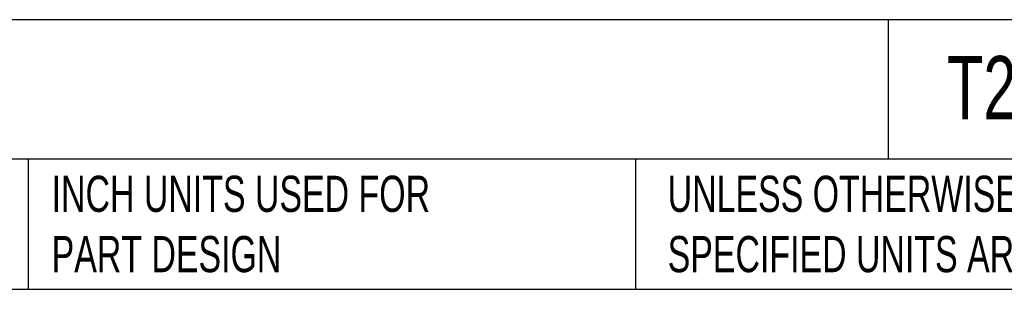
# Model space of a CAD drawing. Header units: inches. Extents: x 0.2 to 10.8, y 0.2 to 8.2.
# Tile 5 of 13: x 4.133 to 6.4, y 0.25 to 0.871. Entities that reach past the tile are written whole.
import ezdxf

# ---------------------------------------------------------------- set-up
doc = ezdxf.new("R2010")
doc.units = ezdxf.units.IN
doc.header["$MEASUREMENT"] = 0
doc.linetypes.add('SLD-Solid', pattern=[0])
doc.layers.add('TEXT', color=140, linetype='SLD-Solid', lineweight=25)
doc.styles.add('SLDTEXTSTYLE0', font='TXT', dxfattribs={"width": 0.7})

msp = doc.modelspace()

# ---------------------------------------------------------------- linework, layer by layer
at = {"layer": 'TEXT'}
for p, q in [((10.75, 0.8711), (0.25, 0.8711)), ((6.1322, 0.8711), (6.1322, 0.55)), ((10.75, 0.55), (0.25, 0.55)), ((4.1529, 0.55), (4.1529, 0.25)), ((5.5511, 0.55), (5.5511, 0.25)), ((0.25, 0.25), (10.75, 0.25))]:
    msp.add_line(p, q, dxfattribs=at)

# ---------------------------------------------------------------- texts
at = {"layer": 'TEXT', "attachment_point": 1, "style": 'SLDTEXTSTYLE0'}
for s, insert, char_height in [('RUB T292 POTABLE WATER MANUAL BALL VALVE', (0.3136, 0.7875), 0.145833), ('T292D41', (6.268, 0.7875), 0.14583), ('INCH UNITS USED FOR ^JPART DESIGN', (4.2068, 0.5117), 0.083333), ('UNLESS OTHERWISE ^JSPECIFIED UNITS ARE:', (5.6248, 0.5117), 0.083333)]:
    msp.add_mtext(s, dxfattribs=dict(at, insert=insert, char_height=char_height))

doc.saveas('drawing.dxf')
